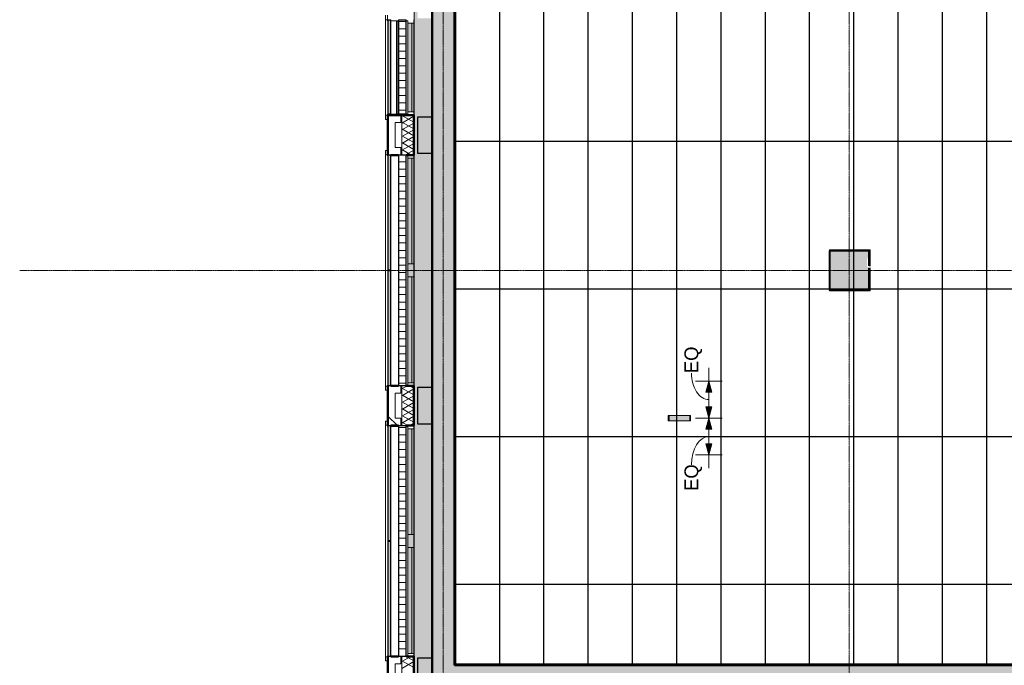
# Model space of a CAD drawing. Header units: millimetres. Extents: x -1224 to 86389, y -20577 to 46356.
# Tile 8 of 46: x -1224 to 12119, y 19478 to 28225. Entities that reach past the tile are written whole.
import ezdxf

# ---------------------------------------------------------------- set-up
doc = ezdxf.new("R2010")
doc.units = ezdxf.units.MM
doc.linetypes.add('stramien', pattern=[22.225, 12.7, -3.175, 3.175, -3.175])
for name, color, linetype, lineweight in [('A-ANNO-DIMS', 1, 'Continuous', 18), ('A-FLOR-OTLN', 6, 'Continuous', 18), ('A-FLOR-PATT', 8, 'Continuous', 18), ('A-GENM', 6, 'Continuous', 18), ('A-GLAZ', 6, 'Continuous', 18), ('A-WALL', 2, 'Continuous', 25), ('A-WALL-PATT', 2, 'Continuous', 50), ('I-WALL', 2, 'Continuous', 25), ('S-COLS', 6, 'Continuous', 18), ('S-GRID', 1, 'Continuous', 18)]:
    doc.layers.add(name, color=color, linetype=linetype, lineweight=lineweight)
doc.layers.add('ATN HWC', color=240, linetype='Continuous')
doc.styles.add('Frutiger', font='txt', dxfattribs={"height": 186.571782})

msp = doc.modelspace()

# ---------------------------------------------------------------- hatches: boundary and pattern name
at = {"layer": 'A-ANNO-DIMS'}
for points in [[(8114.5, 23328.2), (8074.3, 23178.2), (8154.7, 23178.2)], [(8114.5, 22828.2), (8154.7, 22978.2), (8074.3, 22978.2)], [(8114.5, 22828.2), (8154.7, 22978.2), (8074.3, 22978.2)], [(8114.5, 22828.2), (8074.3, 22678.2), (8154.7, 22678.2)], [(8114.5, 22828.2), (8074.3, 22678.2), (8154.7, 22678.2)], [(8114.5, 22328.2), (8154.7, 22478.2), (8074.3, 22478.2)]]:
    msp.add_hatch(color=256, dxfattribs=at).paths.add_polyline_path(points, flags=0)
at = {"layer": 'A-FLOR-PATT'}
for color, points in [(256, [(8037.3, 18928.2), (9916.6, 18928.2), (9916.6, 19178.2), (4370.8, 19178), (4370.8, 19078.2), (4170.8, 19078.2), (4170.8, 19578.2), (4366.6, 19578.2), (4366.6, 22745.2), (4170.8, 22745.2), (4170.8, 23245.2), (4366.6, 23245.2), (4366.6, 26411.2), (4170.8, 26411.2), (4170.8, 26911.2), (4366.6, 26911.2), (4366.6, 28245.2), (4170.8, 28245.2), (4170.8, 28745.2), (4366.6, 28745.2), (4366.6, 31911.2), (4170.8, 31911.2), (4170.8, 32411.2), (4366.6, 32411.2), (4366.6, 35603.2), (4170.8, 35603.2), (4170.8, 36178.2), (4745.8, 36178.2), (4745.8, 35978.2), (7937.8, 35978.2), (7937.8, 36178.2), (8437.8, 36178.2), (8437.8, 35978.2), (11603.8, 35978.2), (11603.8, 36178.2), (12103.8, 36178.2), (12103.8, 35978.2), (15270.8, 35978.2), (15270.8, 36178.2), (15770.8, 36178.2), (15770.8, 35978.2), (17453.8, 35978.2), (17453.8, 36178.2), (19083.6, 36178.2), (19083.6, 36228.2), (4116.6, 36228.2), (4116.6, 18928.2), (5578.7, 18928.2)]), (50, [(4366.6, 18928.2), (6560.8, 18928.2), (6560.8, 19178.2), (4370.8, 19178.2), (4370.8, 19078.2), (4170.8, 19078.2), (4170.8, 19578.2), (4366.6, 19578.2), (4366.6, 22745.2), (4170.8, 22745.2), (4170.8, 23245.2), (4366.6, 23245.2), (4366.6, 26411.2), (4170.8, 26411.2), (4170.8, 26911.2), (4366.6, 26911.2), (4366.6, 28245.2), (4170.8, 28245.2), (4170.8, 28745.2), (4366.6, 28745.2), (4366.6, 31911.2), (4170.8, 31911.2), (4170.8, 32411.2), (4366.6, 32411.2), (4366.6, 35603.2), (4170.8, 35603.2), (4170.8, 36178.2), (4745.8, 36178.2), (4745.8, 35978.2), (7937.8, 35978.2), (7937.8, 36178.2), (8437.8, 36178.2), (8437.8, 35978.2), (11603.8, 35978.2), (11603.8, 36178.2), (12103.8, 36178.2), (12103.8, 35978.2), (15270.8, 35978.2), (15270.8, 36178.2), (15770.8, 36178.2), (15770.8, 35978.2), (17453.8, 35978.2), (17453.8, 36178.2), (19083.6, 36178.2), (19083.6, 36228.2), (4120.8, 36228.2), (4120.8, 18928.2), (4349.4, 18928.2)])]:
    msp.add_hatch(color=color, dxfattribs=at).paths.add_polyline_path(points, flags=0)
h = msp.add_hatch(color=50, dxfattribs=at)
h.paths.add_polyline_path([(52906.9, 2678.2), (53916.6, 2678.2), (53916.6, 2928.2), (54166.6, 2928.2), (54166.6, 2980.2), (52283.6, 2980.2), (52283.6, 2678.2), (52292.3, 2678.2)], flags=0)
h.paths.add_polyline_path([(50449.6, 2678.2), (52083.6, 2678.2), (52083.6, 2980.2), (50449.6, 2980.2), (50449.6, 2871.9)], flags=0)
h.paths.add_polyline_path([(50249.6, 2978.2), (50249.6, 2980.2), (43716.6, 2980.2), (43716.6, 2978.2), (47375, 2978.2)], flags=0)
h.paths.add_polyline_path([(42729.6, 8041.2), (43303.6, 8041.2), (43303.6, 8615.2), (42729.6, 8615.2), (42729.6, 8051.2)], flags=0)
h.paths.add_polyline_path([(48783.6, 8051.2), (48793.6, 8051.2), (48793.6, 8605.2), (48239.6, 8605.2), (48239.6, 8051.2), (48249.6, 8051.2)], flags=0)
h.paths.add_polyline_path([(48759.1, 8061.2), (48249.6, 8061.2), (48249.6, 8595.2), (48783.6, 8595.2), (48783.6, 8061.2), (48763.3, 8061.2)], flags=0)
h.paths.add_polyline_path([(42749.6, 8061.2), (42749.6, 8595.2), (43283.6, 8595.2), (43283.6, 8061.2)], flags=0)
h.paths.add_polyline_path([(43303.6, 13541.2), (43303.6, 14115.2), (42729.6, 14115.2), (42729.6, 13541.2), (43283.6, 13541.2)], flags=0)
h.paths.add_polyline_path([(48783.6, 13551.2), (48793.6, 13551.2), (48793.6, 14105.2), (48239.6, 14105.2), (48239.6, 13551.2), (48249.6, 13551.2)], flags=0)
h.paths.add_polyline_path([(48778.3, 13561.2), (48249.6, 13561.2), (48249.6, 14095.2), (48783.6, 14095.2), (48783.6, 13561.2)], flags=0)
h.paths.add_polyline_path([(43260.8, 13561.2), (42749.6, 13561.2), (42749.6, 14095.2), (43283.6, 14095.2), (43283.6, 13561.2)], flags=0)
h.paths.add_polyline_path([(54136.2, 17385.2), (54166.6, 17385.2), (54166.6, 17395.2), (53816.6, 17395.2), (53816.6, 17385.2)], flags=0)
h.paths.add_polyline_path([(43715.1, 17393.2), (43716.6, 17393.2), (43716.6, 17395.2), (37666.6, 17395.2), (37666.6, 17393.2), (43687.1, 17393.2)], flags=0)
h.paths.add_polyline_path([(53816.6, 17595.2), (54166.6, 17595.2), (54166.6, 17605.2), (53816.6, 17605.2)], flags=0)
h.paths.add_polyline_path([(43116.6, 17705.2), (43116.6, 17715.2), (42916.6, 17715.2), (42916.6, 17705.2), (43072.5, 17705.2)], flags=0)
h.paths.add_polyline_path([(41566.6, 17908.2), (41566.6, 19078.2), (41416.6, 19078.2), (41416.6, 17908.2), (41535.8, 17908.2)], flags=0)
h.paths.add_polyline_path([(48240.6, 19051.2), (48793.6, 19051.2), (48793.6, 19605.2), (48240.6, 19605.2), (48240.6, 19227.9)], flags=0)
h.paths.add_polyline_path([(48763.4, 19061.2), (48249.6, 19061.2), (48249.6, 19595.2), (48783.6, 19595.2), (48783.6, 19061.2)], flags=0)
h.paths.add_polyline_path([(54166.6, 19227.9), (54166.6, 19228.2), (54136.2, 19227.9)], flags=0)
h.paths.add_polyline_path([(31748.7, 19478.2), (31916.6, 19478.2), (31916.6, 19480.2), (18922, 19480.2), (18922, 19490.2), (15782, 19490.2), (15782, 19480.2), (4674.6, 19480.2), (4674.6, 19490.2), (4666.6, 19490.2), (4666.6, 19478.2), (31743.1, 19478.2)], flags=0)
h.paths.add_polyline_path([(41535.8, 19578.2), (41566.6, 19578.2), (41565.5, 20734.4), (41416.6, 20734.4), (41416.6, 19578.2)], flags=0)
h.paths.add_polyline_path([(43564.6, 20951.2), (43564.6, 21061.2), (43563.3, 21061.2), (43563.3, 20951.2)], flags=0)
h.paths.add_polyline_path([(31916.6, 21051.2), (31916.6, 23626.2), (31766.6, 23626.2), (31766.6, 23346.8), (31770.6, 23346.8), (31770.6, 21682.8), (31766.6, 21682.8), (31766.6, 21051.2)], flags=0)
h.paths.add_polyline_path([(31656.6, 21051.2), (31656.6, 23736.2), (31606.6, 23736.2), (31606.6, 21051.2)], flags=0)
h.paths.add_polyline_path([(53521.6, 21051.2), (54166.6, 21051.2), (54166.6, 21061.2), (53816.6, 21061.2), (53816.6, 21051.9), (52292.3, 21051.2)], flags=0)
h.paths.add_polyline_path([(35990.6, 21053.2), (35990.6, 21061.2), (32116.6, 21061.2), (32116.6, 21053.2), (35082, 21053.2)], flags=0)
h.paths.add_polyline_path([(36090.6, 21053.2), (36416.6, 21053.2), (36416.6, 21061.2), (36090.6, 21061.2)], flags=0)
h.paths.add_polyline_path([(46784.3, 21061.9), (46784.3, 21062.9), (46774.3, 21061.9)], flags=0)
h.paths.add_polyline_path([(54136.2, 21261.2), (54166.6, 21261.2), (54166.6, 21271.2), (53816.6, 21271.2), (53816.6, 21261.2)], flags=0)
h.paths.add_polyline_path([(54166.6, 22894.9), (54166.6, 22895.2), (54136.2, 22894.9)], flags=0)
h.paths.add_polyline_path([(31916.6, 23736.2), (31916.6, 23968.4), (31906.6, 23968.4), (31906.6, 23736.2), (31911.6, 23736.2)], flags=0)
h.paths.add_polyline_path([(32116.6, 23781.2), (32121.6, 23781.2), (32121.6, 23791.2), (32126.6, 23791.2), (32126.6, 24551.2), (32121.6, 24551.2), (32121.6, 24561.2), (32116.6, 24561.2), (32116.6, 23789.7)], flags=0)
h.paths.add_polyline_path([(48239.6, 24541.2), (48803.6, 24541.2), (48803.6, 24717.9), (48793.6, 24717.9), (48793.6, 24551.2), (48239.6, 24551.2), (48239.6, 24717.9), (48229.6, 24717.9), (48229.6, 24541.2)], flags=0)
h.paths.add_polyline_path([(32288.6, 24551.2), (32293.6, 24551.2), (32293.6, 25105.2), (32123.6, 25105.2), (32123.6, 26910.2), (32091.6, 26910.2), (32091.6, 25105.2), (31739.6, 25105.2), (31739.6, 25095.2), (32283.6, 25095.2), (32283.6, 24561.2), (32288.6, 24561.2)], flags=0)
h.paths.add_polyline_path([(31916.6, 24551.2), (31916.6, 24561.2), (31911.6, 24561.2), (31911.6, 24551.2)], flags=0)
h.paths.add_polyline_path([(31739.6, 24551.2), (31749.6, 24551.2), (31749.6, 24556.2), (31739.6, 24556.2)], flags=0)
h.paths.add_polyline_path([(26792.7, 24561.2), (26791.6, 24863), (26786.8, 24864.5), (26783.6, 24865.2), (26784.2, 24561.2)], flags=0)
h.paths.add_polyline_path([(21289.8, 24862.8), (21289.8, 24863.9), (21287.7, 24863.2)], flags=0)
h.paths.add_polyline_path([(21283.6, 24561.2), (21292.7, 24561.2), (21292.7, 24861.8), (21289.8, 24862.8), (21283.6, 24862.4), (21283.6, 24584.6)], flags=0)
h.paths.add_polyline_path([(15783.6, 24561.2), (15792.7, 24561.2), (15791.6, 24863), (15788, 24864.2), (15783.6, 24865.2), (15783.6, 24584.6)], flags=0)
h.paths.add_polyline_path([(10289.8, 24862.8), (10289.8, 24863.9), (10287.7, 24863.2)], flags=0)
h.paths.add_polyline_path([(10292.7, 24561.2), (10292.7, 24861.8), (10289.8, 24862.8), (10283.6, 24862.4), (10283.6, 24561.2)], flags=0)
h.paths.add_polyline_path([(54136.2, 24717.9), (54166.6, 24717.9), (54166.6, 24728.2), (53844.6, 24727.9), (53844.6, 24717.9)], flags=0)
h.paths.add_polyline_path([(21288.7, 24885.4), (21292.7, 24885.7), (21292.7, 25095.2), (21283.6, 25095.2), (21284.3, 24887.2), (21288.5, 24885.5)], flags=0)
h.paths.add_polyline_path([(10288.7, 24885.4), (10292.7, 24885.7), (10292.7, 25095.2), (10283.6, 25095.2), (10284.3, 24887.2), (10288.5, 24885.5)], flags=0)
h.paths.add_polyline_path([(26786.8, 24892.5), (26786, 24891.6), (26786.4, 24891.5)], flags=0)
h.paths.add_polyline_path([(26792.7, 24885.8), (26792.7, 25095.2), (26783.6, 25095.2), (26784.2, 24989), (26786.4, 24987.5), (26786.8, 24986.5), (26787.6, 24890.8), (26789.3, 24887.2), (26791.6, 24886.3)], flags=0)
h.paths.add_polyline_path([(15786.8, 24892.5), (15786, 24891.6), (15786.4, 24891.5)], flags=0)
h.paths.add_polyline_path([(15792.7, 24885.8), (15792.7, 25095.2), (15783.6, 25095.2), (15783.6, 24989.3), (15786.4, 24987.5), (15786.8, 24986.5), (15787.6, 24890.8), (15789.3, 24887.2)], flags=0)
h.paths.add_polyline_path([(53844.6, 24928.2), (54166.6, 24928.2), (54166.6, 24937.9), (53844.6, 24937.9)], flags=0)
h.paths.add_polyline_path([(48803.6, 24937.9), (48803.6, 25115.2), (48409.6, 25115.2), (48409.6, 25105.2), (48793.6, 25105.2), (48793.6, 24937.9)], flags=0)
h.paths.add_polyline_path([(48229.6, 24937.9), (48239.6, 24937.9), (48239.6, 25105.2), (48399.6, 25105.2), (48399.6, 25115.2), (48229.6, 25115.2), (48229.6, 25095.2)], flags=0)
h.paths.add_polyline_path([(54166.6, 26560.9), (54166.6, 26561.2), (54136.2, 26560.9)], flags=0)
h.paths.add_polyline_path([(32091.6, 27020.2), (34442.6, 27020.2), (34442.6, 27266.6), (34438.6, 27266.6), (34438.6, 28675.2), (34436.6, 28675.2), (34436.6, 27255.2), (34440.6, 27255.2), (34440.6, 27145.2), (34413.6, 27145.2), (34413.6, 27045.2), (32183.6, 27045.2), (32183.6, 30061.2), (31749.6, 30061.2), (31749.6, 30055.2), (31941.6, 30055.2), (31941.6, 30060.2), (32091.6, 30060.2), (32091.6, 27174.2)], flags=0)
h.paths.add_polyline_path([(36553.6, 27020.2), (38824.6, 27020.2), (38824.6, 35678.2), (37616.6, 35678.2), (37616.6, 35641.2), (38766.6, 35641.2), (38766.6, 35541.2), (38801.6, 35540.6), (38801.6, 27045.2), (36553.6, 27045.2), (36553.6, 27145.2), (36529.6, 27145.2), (36530.6, 27020.2)], flags=0)
h.paths.add_polyline_path([(44301.8, 27070.2), (44601.6, 27070.4), (44601.3, 27259.7), (43061.6, 27259.7), (43061.6, 27070.2), (43994.5, 27070.2)], flags=0)
h.paths.add_polyline_path([(42951.6, 27070.2), (42951.6, 27359.7), (42945.6, 27359.7), (42945.6, 27111.2), (38934.6, 27111.2), (38934.6, 27070.2), (42945.6, 27070.2)], flags=0)
h.paths.add_polyline_path([(34555.6, 28329.7), (34555.6, 28339.7), (34548.6, 28339.7), (34548.6, 28334.7), (34552.6, 28334.7), (34552.6, 28329.7)], flags=0)
h.paths.add_polyline_path([(36419.6, 28329.7), (36419.6, 28334.7), (36423.6, 28334.7), (36423.6, 28339.7), (36411.6, 28339.7), (36411.6, 28329.7)], flags=0)
h.paths.add_polyline_path([(54166.6, 28394.9), (54166.6, 28395.2), (54136.2, 28394.9)], flags=0)
h.paths.add_polyline_path([(36423.6, 28439.7), (36423.6, 28565.2), (36420.6, 28565.2), (36420.6, 28465.2), (34548.6, 28465.2), (34549.5, 28439.7), (36420.6, 28439.7)], flags=0)
h.paths.add_polyline_path([(22889.6, 29514.2), (22949.6, 29514.2), (22949.6, 30061.2), (22814.6, 30061.2), (22814.6, 30041.2), (22889.6, 30041.2), (22889.6, 29846)], flags=0)
h.paths.add_polyline_path([(48446.6, 30041.2), (48803.6, 30041.2), (48803.6, 30615.2), (48229.6, 30615.2), (48229.6, 30041.2), (48436.6, 30041.2)], flags=0)
h.paths.add_polyline_path([(37249.6, 30041.2), (37808.3, 30041.2), (37808.3, 30615.2), (37234.3, 30615.2), (37234.3, 30041.2)], flags=0)
h.paths.add_polyline_path([(19134.8, 30041.2), (19278.6, 30041.2), (19278.6, 30061.2), (19083.6, 30061.2), (19083.6, 30051.2), (19073.6, 30051.2), (19073.6, 30041.2), (19101, 30041.2)], flags=0)
h.paths.add_polyline_path([(21074.5, 30041.2), (21283.6, 30041.2), (21283.6, 30051.2), (20749.6, 30051.2), (20749.6, 30041.2), (20945, 30041.2)], flags=0)
h.paths.add_polyline_path([(48446.6, 30051.2), (48239.6, 30051.2), (48239.6, 30605.2), (48793.6, 30605.2), (48793.6, 30051.2), (48586.6, 30051.2)], flags=0)
h.paths.add_polyline_path([(37569.2, 30061.2), (37249.6, 30061.2), (37249.6, 30595.2), (37783.6, 30595.2), (37783.6, 30061.2), (37621.3, 30061.2)], flags=0)
h.paths.add_polyline_path([(26244.6, 30061.2), (26249.6, 30061.8), (26249.6, 30595.2), (26244.6, 30595.2), (26244.6, 30061.9)], flags=0)
h.paths.add_polyline_path([(15783.6, 30061.2), (15792.7, 30061.2), (15792.7, 30595.2), (15783.6, 30595.2), (15783.6, 30162.2)], flags=0)
h.paths.add_polyline_path([(10292.7, 30061.2), (10292.7, 30595.2), (10283.6, 30595.2), (10283.6, 30061.2)], flags=0)
h.paths.add_polyline_path([(22746.6, 30186.2), (22749.6, 30186.2), (22749.6, 30328.2), (22746.6, 30327.7)], flags=0)
h.paths.add_polyline_path([(19283.6, 30186.2), (19286.6, 30186.2), (19286.6, 30328.2), (19283.6, 30328.2), (19283.6, 30221.2)], flags=0)
h.paths.add_polyline_path([(32183.6, 30595.2), (32183.6, 35641.2), (37416.6, 35641.2), (37416.6, 35678.2), (32116.6, 35678.2), (32116.6, 30595.2)], flags=0)
h.paths.add_polyline_path([(31445.8, 31495.2), (31916.6, 31495.2), (31916.6, 31508.2), (26244.6, 31508.2), (26244.6, 31495.2), (31401.6, 31495.2)], flags=0)
h.paths.add_polyline_path([(24787.8, 31508.2), (24787.8, 31508.7), (24783.6, 31508.2)], flags=0)
h.paths.add_polyline_path([(54166.6, 33894.9), (54166.6, 33895.2), (54136.2, 33894.9)], flags=0)
h.paths.add_polyline_path([(38155.3, 35306.2), (38591.6, 35306.2), (38591.6, 35431.2), (37646.6, 35431.2), (37646.8, 35306.2)], flags=0)
h.paths.add_polyline_path([(35082, 35306.2), (35438.6, 35306.2), (35438.6, 35431.2), (34478.6, 35431.2), (34478.8, 35306.2)], flags=0)
h.paths.add_polyline_path([(17449.6, 35628.2), (17449.6, 35978.2), (17249.6, 35978.2), (17249.6, 35628.2), (17257.1, 35628.2)], flags=0)
h.paths.add_polyline_path([(42457.8, 35668.2), (48436.6, 35668.2), (48436.6, 35678.2), (41376.6, 35678.2), (41376.6, 35668.2), (41843.2, 35668.2)], flags=0)
h.paths.add_polyline_path([(4671.6, 35673.2), (4676.6, 35673.2), (4676.6, 35678.2), (4666.6, 35677.2), (4666.6, 35673.2), (4671, 35673.2)], flags=0)
h.paths.add_polyline_path([(53916.3, 35728.2), (53916.6, 35728.2), (53916.3, 35938.9)], flags=0)
h.paths.add_polyline_path([(38924.6, 35828.2), (39249.6, 35828.2), (39249.6, 35978.2), (37616.6, 35978.2), (37616.6, 35828.2), (38824.6, 35828.2)], flags=0)
h.paths.add_polyline_path([(36311.3, 35828.2), (37416.6, 35828.2), (37416.6, 35978.2), (35783.6, 35978.2), (35783.6, 35828.2)], flags=0)
h.paths.add_polyline_path([(18793.7, 35968.2), (19083.6, 35968.2), (19083.6, 35978.2), (17459.6, 35978.2), (17459.6, 35968.2), (18486.4, 35968.2)], flags=0)
at = {"layer": 'A-GENM'}
h = msp.add_hatch(dxfattribs=at)
h.set_pattern_fill('FP_116', color=256, style=0, pattern_type=2)
h.set_pattern_definition([(0, (0.0004, -0.0001), (406.4, 101.6), [33.528, -271.272, 33.528, -271.272, -1625.6]), (0, (0.0004, -0.0001), (406.4, 101.6), [-609.6, 33.528, -576.072, 33.528, -271.272, -711.2]), (0, (0.0004, -0.0001), (406.4, 101.6), [-1524, 33.528, -169.672, 33.528, -474.472]), (120, (152.4, 50.8), (-291.1882, 301.15272), [33.528, -271.272, 33.528, -1896.872]), (120, (152.4, 50.8), (-291.1882, 301.15272), [-338.328, -271.272, 33.528, -576.072, -1016]), (120, (152.4, 50.8), (-291.1882, 301.15272), [-1219.2, 33.528, -271.272, 33.528, -677.672]), (120, (152.4, 50.8), (-291.1882, 301.15272), [-1557.528, -169.672, 33.528, -474.472]), (240, (203.2, 254), (-115.2118, -402.75272), [33.528, -271.272, 33.528, -1896.872]), (240, (203.2, 254), (-115.2118, -402.75272), [-338.328, -271.272, 33.528, -576.072, -1016]), (240, (203.2, 254), (-115.2118, -402.75272), [-1219.2, 33.528, -271.272, 33.528, -677.672]), (240, (203.2, 254), (-115.2118, -402.75272), [-1557.528, -169.672, 33.528, -474.472])])
h.paths.add_polyline_path([(10188.6, 24551.2), (10302.7, 24551.2), (10302.7, 24861.8), (10292.7, 24861.8), (10292.7, 24561.2), (9758.7, 24561.2), (9758.7, 25095.2), (10292.7, 25095.2), (10292.7, 24885.7), (10302.7, 24885.7), (10302.7, 25105.2), (9748.7, 25105.2), (9748.7, 24551.2), (9881.2, 24551.2)], flags=0)
msp.add_hatch(color=256, dxfattribs=at).paths.add_polyline_path([(7856.6, 22828.2), (7856.6, 22864.7), (7576.6, 22864.7), (7576.6, 22791.7), (7856.6, 22791.7), (7856.6, 22818.8)], flags=0)
at = {"layer": 'A-GLAZ', "lineweight": 25}
for points in [[(3766.6, 26946.9), (3806.6, 26946.9), (3806.6, 28225.2), (3766.6, 28225.2), (3766.6, 26975)], [(4091.7, 26978.9), (4091.7, 28178.2), (4036.6, 28178.2), (4036.6, 26978.9), (4042, 26978.9)], [(4116.6, 26978.9), (4116.6, 28178.2), (4091.7, 28178.2), (4091.7, 26978.9)], [(4042, 24915.5), (4091.7, 24915.5), (4091.7, 26349.5), (4036.6, 26349.5), (4036.6, 24915.5)], [(4116.6, 24915.5), (4116.6, 26349.5), (4091.7, 26349.5), (4091.7, 24915.5)], [(4036.6, 24740.9), (4116.6, 24740.9), (4116.6, 24915.3), (4036.6, 24915.3), (4036.6, 24783.8)], [(4042, 23306.9), (4091.7, 23306.9), (4091.7, 24740.9), (4036.6, 24740.9), (4036.6, 23306.9)], [(4116.6, 23306.9), (4116.6, 24740.9), (4091.7, 24740.9), (4091.7, 23306.9)], [(4042, 21248.9), (4091.7, 21248.9), (4091.7, 22682.9), (4036.6, 22682.9), (4036.6, 21248.9)], [(4116.6, 21248.9), (4116.6, 22682.9), (4091.7, 22682.9), (4091.7, 21248.9)], [(4036.6, 21074.2), (4116.6, 21074.2), (4116.6, 21248.6), (4036.6, 21248.6), (4036.6, 21198.2)], [(4091.7, 19640.2), (4091.7, 21074.2), (4036.6, 21074.2), (4036.6, 19640.2), (4042, 19640.2)], [(4116.6, 19640.2), (4116.6, 21074.2), (4091.7, 21074.2), (4091.7, 19640.2)]]:
    msp.add_hatch(color=256, dxfattribs=at).paths.add_polyline_path(points, flags=0)
at = {"layer": 'A-GLAZ'}
h = msp.add_hatch(dxfattribs=at)
h.set_pattern_fill('FP_193', color=256, angle=90, style=0, pattern_type=2)
h.set_pattern_definition([(360, (0.0004, -0.0001), (2e-13, 100), [])])
h.paths.add_polyline_path([(3911.6, 26946.9), (4011.6, 26946.9), (4011.6, 28225.2), (3911.6, 28225.2), (3911.6, 26975)], flags=0)
at = {"layer": 'A-GLAZ', "lineweight": 25}
h = msp.add_hatch(color=256, dxfattribs=at)
h.paths.add_polyline_path([(3806.6, 23264.2), (3806.6, 24826.7), (3766.6, 24826.7), (3766.6, 23264.2)], flags=0)
h.paths.add_polyline_path([(3806.6, 24829.7), (3806.6, 26392.2), (3766.6, 26392.2), (3766.6, 24829.7)], flags=0)
at = {"layer": 'A-GLAZ'}
h = msp.add_hatch(dxfattribs=at)
h.set_pattern_fill('FP_172', color=256, angle=90, style=0, pattern_type=2)
h.set_pattern_definition([(360, (0.0004, -0.0001), (2e-13, 100), [])])
h.paths.add_polyline_path([(3911.6, 23264.2), (4011.6, 23264.2), (4011.6, 26392.2), (3911.6, 26392.2), (3911.6, 23389.4)], flags=0)
at = {"layer": 'A-GLAZ', "lineweight": 25}
h = msp.add_hatch(color=256, dxfattribs=at)
h.paths.add_polyline_path([(3806.6, 19597.5), (3806.6, 21160), (3766.6, 21160), (3766.6, 19597.5)], flags=0)
h.paths.add_polyline_path([(3806.6, 21163), (3806.6, 22725.5), (3766.6, 22725.5), (3766.6, 21163)], flags=0)
at = {"layer": 'A-GLAZ'}
h = msp.add_hatch(dxfattribs=at)
h.set_pattern_fill('FP_173', color=256, angle=90, style=0, pattern_type=2)
h.set_pattern_definition([(360, (0.0004, -0.0001), (2e-13, 100), [])])
h.paths.add_polyline_path([(3911.6, 19597.5), (4011.6, 19597.5), (4011.6, 22725.5), (3911.6, 22725.5), (3911.6, 19604.6)], flags=0)
at = {"layer": 'A-WALL-PATT', "lineweight": 25}
h = msp.add_hatch(color=7, dxfattribs=at)
h.paths.add_polyline_path([(4645.9, 34862.8), (4645.9, 34863.9), (4643.8, 34863.2)], flags=0)
h.paths.add_polyline_path([(4637.9, 34892.5), (4637, 34891.6), (4637.5, 34891.5)], flags=0)
h.paths.add_polyline_path([(4666.6, 19478.2), (4666.6, 34861.8), (4645.9, 34862.8), (4639, 34864.2), (4628.5, 34867.8), (4618.1, 34877.8), (4614.8, 34889.5), (4614.3, 34893.6), (4613.9, 34895.4), (4614.3, 34987.5), (4617.4, 34989.4), (4625.9, 34990.6), (4634.4, 34989.4), (4637.5, 34987.5), (4637.9, 34986.5), (4638.6, 34890.8), (4640.3, 34887.2), (4645.9, 34885.7), (4666.6, 34885.7), (4666.6, 35978.2), (4366.6, 35978.2), (4366.6, 19478.2)], flags=0)
for points in [[(4170.8, 26411.2), (4370.8, 26411.2), (4370.8, 26911.2), (4170.8, 26911.2), (4170.8, 26775.8)], [(4170.8, 22745.2), (4370.8, 22745.2), (4370.8, 23245.2), (4170.8, 23245.2), (4170.8, 22791.8)], [(4170.8, 19078.2), (4370.8, 19078.2), (4370.8, 19578.2), (4170.8, 19578.2), (4170.8, 19206.2)]]:
    msp.add_hatch(color=9, dxfattribs=at).paths.add_polyline_path(points, flags=0)
h = msp.add_hatch(color=7, dxfattribs=at)
h.paths.add_polyline_path([(32216.6, 19178.2), (32216.6, 19478.2), (18933.6, 19478.2), (18933.6, 19178.2), (32008.7, 19178.2)], flags=0)
h.paths.add_polyline_path([(15766.6, 19178.2), (15766.6, 19478.2), (4366.6, 19478.2), (4366.6, 19178.2), (12954.5, 19178.2)], flags=0)
at = {"layer": 'S-COLS', "lineweight": 5}
h = msp.add_hatch(color=256, dxfattribs=at)
h.paths.add_polyline_path([(10281.8, 24892.5), (10281, 24891.6), (10281.4, 24891.5)], flags=0)
h.paths.add_polyline_path([(10188.6, 24561.2), (10283.6, 24561.2), (10283, 24864.2), (10272.4, 24867.8), (10262, 24877.8), (10258.7, 24889.5), (10258.2, 24893.6), (10257.8, 24895.4), (10258.2, 24987.5), (10261.3, 24989.4), (10269.8, 24990.6), (10278.3, 24989.4), (10281.4, 24987.5), (10281.8, 24986.5), (10282.6, 24890.8), (10283.6, 24888.5), (10283.6, 25095.2), (9749.6, 25095.2), (9749.6, 24561.2), (9881.2, 24561.2)], flags=0)
h.paths.add_polyline_path([(10283.6, 24887.5), (10282.8, 24888.8), (10283.5, 24887.5)], flags=0)

# ---------------------------------------------------------------- linework, layer by layer
at = {"layer": 'A-ANNO-DIMS'}
for p, q in [((8114.5, 23508.2), (8114.5, 22828.2)), ((8294.5, 23328.2), (7934.5, 23328.2)), ((8114.5, 23328.2), (8074.3, 23178.2)), ((8154.7, 23178.2), (8114.5, 23328.2)), ((8114.5, 23328.2), (8294.5, 23328.2)), ((8074.3, 23178.2), (8154.7, 23178.2)), ((8154.7, 22978.2), (8074.3, 22978.2)), ((8074.3, 22978.2), (8114.5, 22828.2)), ((8154.7, 22978.2), (8074.3, 22978.2)), ((8074.3, 22978.2), (8114.5, 22828.2)), ((8114.5, 22828.2), (8154.7, 22978.2)), ((8114.5, 22828.2), (8154.7, 22978.2)), ((7934.5, 22828.2), (8294.5, 22828.2)), ((8114.5, 22828.2), (7934.5, 22828.2)), ((7934.5, 22828.2), (8294.5, 22828.2)), ((8114.5, 22828.2), (7934.5, 22828.2)), ((8114.5, 22828.2), (8074.3, 22678.2)), ((8114.5, 22828.2), (8074.3, 22678.2)), ((8114.5, 22828.2), (8114.5, 22148.2)), ((8154.7, 22678.2), (8114.5, 22828.2)), ((8154.7, 22678.2), (8114.5, 22828.2)), ((8074.3, 22678.2), (8154.7, 22678.2)), ((8074.3, 22678.2), (8154.7, 22678.2)), ((8154.7, 22478.2), (8074.3, 22478.2)), ((8074.3, 22478.2), (8114.5, 22328.2)), ((8114.5, 22328.2), (8154.7, 22478.2)), ((8294.5, 22328.2), (7934.5, 22328.2)), ((8114.5, 22328.2), (8294.5, 22328.2))]:
    msp.add_line(p, q, dxfattribs=at)
for centre, major_axis, ratio, start_param, end_param in [((8114.5, 23436.5), (0, 358.3), 0.6552722, 1.5707963, 3.1415927), ((8114.5, 22195.5), (0, 382.7), 0.6134969, 0, 1.5707963)]:
    msp.add_ellipse(centre, major_axis=major_axis, ratio=ratio, start_param=start_param, end_param=end_param, dxfattribs=at)
at = {"layer": 'A-FLOR-OTLN', "color": 210, "lineweight": 5}
msp.add_line((4120.8, 18928.2), (4120.8, 36228.2), dxfattribs=at)
at = {"layer": 'A-FLOR-OTLN'}
for p, q in [((4116.6, 26931.9), (4116.6, 28225.2)), ((4116.6, 23264.5), (4116.6, 26392)), ((4116.6, 19597.8), (4116.6, 22725.3))]:
    msp.add_line(p, q, dxfattribs=at)
at = {"layer": 'A-GENM'}
for p, q in [((9748.7, 25105.2), (10302.7, 25105.2)), ((9748.7, 24551.2), (9748.7, 25105.2)), ((10292.7, 25095.2), (9758.7, 25095.2)), ((9758.7, 25095.2), (9758.7, 24561.2)), ((10292.7, 24885.5), (10292.7, 25095.2)), ((10302.7, 25105.2), (10302.7, 24885.5)), ((10292.7, 24561.2), (10292.7, 24861.8)), ((10302.7, 24861.8), (10302.7, 24551.2)), ((9758.7, 24561.2), (10292.7, 24561.2)), ((10302.7, 24551.2), (9748.7, 24551.2)), ((7576.6, 22864.7), (7564.6, 22864.7)), ((7564.6, 22864.7), (7564.6, 22791.7)), ((7576.6, 22791.7), (7576.6, 22864.7)), ((7856.6, 22864.7), (7576.6, 22864.7)), ((7576.6, 22864.7), (7576.6, 22791.7)), ((7868.6, 22864.7), (7856.6, 22864.7)), ((7856.6, 22864.7), (7856.6, 22791.7)), ((7856.6, 22791.7), (7856.6, 22864.7)), ((7868.6, 22791.7), (7868.6, 22864.7)), ((7564.6, 22791.7), (7576.6, 22791.7)), ((7576.6, 22791.7), (7856.6, 22791.7)), ((7856.6, 22791.7), (7868.6, 22791.7))]:
    msp.add_line(p, q, dxfattribs=at)
at = {"layer": 'A-GLAZ'}
for p, q in [((3731.5, 26871.7), (3731.5, 28284.7)), ((3761.6, 28225.2), (3731.6, 28225.2)), ((3731.6, 28225.2), (3731.6, 26931.9)), ((3761.5, 28284.7), (3761.5, 28225.2)), ((3761.6, 28225.2), (3761.6, 28210.2)), ((3761.6, 28210.2), (3766.6, 28210.2)), ((3806.6, 28210.2), (3881.6, 28210.2)), ((4011.6, 28210.2), (4036.6, 28210.2)), ((4036.6, 28210.2), (4036.6, 26946.9)), ((4036.6, 28178.2), (4091.7, 28178.2)), ((4036.7, 28178.2), (4036.7, 28210.2)), ((4091.7, 28178.2), (4091.7, 26978.9)), ((4091.7, 28178.2), (4116.6, 28178.2)), ((4091.7, 26978.9), (4091.7, 28178.2)), ((4036.6, 26978.9), (4091.7, 26978.9)), ((4036.7, 26946.9), (4036.7, 26978.9)), ((4091.7, 26978.9), (4116.6, 26978.9)), ((3731.5, 26871.7), (3761.5, 26871.7)), ((3731.6, 26931.9), (3761.6, 26931.9)), ((3761.5, 26931.9), (3761.5, 26871.7)), ((3766.6, 26889.7), (3761.5, 26889.7)), ((3761.5, 26871.7), (3761.5, 26871.7)), ((3766.6, 26946.9), (3761.6, 26946.9)), ((3761.6, 26946.9), (3761.6, 26931.9)), ((3881.6, 26946.9), (3806.6, 26946.9)), ((4036.6, 26946.9), (4011.6, 26946.9)), ((3761.5, 26451.4), (3731.5, 26451.4)), ((3731.5, 25038.4), (3731.5, 26451.4)), ((3761.5, 26451.4), (3761.5, 26451.4)), ((3761.5, 26451.4), (3761.5, 26396.5)), ((3761.5, 26433.4), (3766.6, 26433.4)), ((3761.6, 26396.5), (3731.6, 26396.5)), ((3731.6, 26396.5), (3731.6, 23259.9)), ((3761.6, 26396.5), (3761.6, 26381.5)), ((3761.6, 26381.5), (3766.6, 26381.5)), ((3806.6, 26381.5), (3911.6, 26381.5)), ((4011.6, 26381.5), (4036.6, 26381.5)), ((4036.6, 26381.5), (4036.6, 23274.9)), ((4036.6, 26349.5), (4091.7, 26349.5)), ((4036.7, 26349.5), (4036.7, 26381.5)), ((4091.7, 26349.5), (4091.7, 24915.5)), ((4091.7, 26349.5), (4116.6, 26349.5)), ((4091.7, 24915.5), (4091.7, 26349.5)), ((3766.6, 24826.7), (3766.6, 24829.7)), ((4036.6, 24915.5), (4091.7, 24915.5)), ((4036.6, 24915.3), (4116.6, 24915.3)), ((4091.7, 24915.5), (4116.6, 24915.5)), ((4116.6, 24740.9), (4036.6, 24740.9)), ((4091.7, 24740.9), (4036.6, 24740.9)), ((4116.6, 24740.9), (4091.7, 24740.9)), ((4091.7, 24740.9), (4091.7, 23306.9)), ((4091.7, 23306.9), (4091.7, 24740.9)), ((3731.5, 23205), (3731.5, 24618)), ((3731.6, 23259.9), (3761.6, 23259.9)), ((3761.5, 23259.9), (3761.5, 23205)), ((3766.6, 23223), (3761.5, 23223)), ((3766.6, 23274.9), (3761.6, 23274.9)), ((3761.6, 23274.9), (3761.6, 23259.9)), ((3911.6, 23274.9), (3806.6, 23274.9)), ((4036.6, 23274.9), (4011.6, 23274.9)), ((4091.7, 23306.9), (4036.6, 23306.9)), ((4036.7, 23274.9), (4036.7, 23306.9)), ((4116.6, 23306.9), (4091.7, 23306.9)), ((3731.5, 23205), (3761.5, 23205)), ((3761.5, 23205), (3761.5, 23205)), ((3761.5, 22784.7), (3731.5, 22784.7)), ((3731.5, 21371.7), (3731.5, 22784.7)), ((3761.6, 22729.9), (3731.6, 22729.9)), ((3731.6, 22729.9), (3731.6, 19593.2)), ((3761.5, 22784.7), (3761.5, 22784.7)), ((3761.5, 22784.7), (3761.5, 22729.9)), ((3761.5, 22766.7), (3766.6, 22766.7)), ((3761.6, 22729.9), (3761.6, 22714.8)), ((3761.6, 22714.8), (3766.6, 22714.8)), ((3806.6, 22714.8), (3911.6, 22714.8)), ((4011.6, 22714.8), (4036.6, 22714.8)), ((4036.6, 22714.8), (4036.6, 19608.2)), ((4036.7, 22682.9), (4036.7, 22714.8)), ((4036.6, 22682.9), (4091.7, 22682.9)), ((4091.7, 22682.9), (4091.7, 21248.9)), ((4091.7, 22682.9), (4116.6, 22682.9)), ((4091.7, 21248.9), (4091.7, 22682.9)), ((4036.6, 21248.9), (4091.7, 21248.9)), ((4036.6, 21248.6), (4116.6, 21248.6)), ((4091.7, 21248.9), (4116.6, 21248.9)), ((3766.6, 21160), (3766.6, 21163)), ((3731.5, 19538.4), (3731.5, 20951.4)), ((4116.6, 21074.2), (4036.6, 21074.2)), ((4091.7, 21074.2), (4036.6, 21074.2)), ((4116.6, 21074.2), (4091.7, 21074.2)), ((4091.7, 21074.2), (4091.7, 19640.2)), ((4091.7, 19640.2), (4091.7, 21074.2)), ((4091.7, 19640.2), (4036.6, 19640.2)), ((4036.7, 19608.2), (4036.7, 19640.2)), ((4116.6, 19640.2), (4091.7, 19640.2)), ((3731.5, 19538.4), (3761.5, 19538.4)), ((3731.6, 19593.2), (3761.6, 19593.2)), ((3761.5, 19593.2), (3761.5, 19538.4)), ((3766.6, 19556.4), (3761.5, 19556.4)), ((3761.5, 19538.4), (3761.5, 19538.4)), ((3766.6, 19608.2), (3761.6, 19608.2)), ((3761.6, 19608.2), (3761.6, 19593.2)), ((3911.6, 19608.2), (3806.6, 19608.2)), ((4036.6, 19608.2), (4011.6, 19608.2))]:
    msp.add_line(p, q, dxfattribs=at)
at = {"layer": 'A-GLAZ', "lineweight": 25}
for p, q in [((3766.6, 28225.2), (3766.6, 26946.9)), ((3766.6, 28225.2), (3806.6, 28225.2)), ((3806.6, 26946.9), (3806.6, 28225.2)), ((3881.6, 28210.2), (3881.6, 26946.9)), ((3881.6, 28210.2), (3911.6, 28210.2)), ((3911.6, 28225.2), (3911.6, 26946.9)), ((3911.6, 28225.2), (4011.6, 28225.2)), ((3911.6, 26946.9), (3911.6, 28210.2)), ((4011.6, 26946.9), (4011.6, 28225.2)), ((3806.6, 26946.9), (3766.6, 26946.9)), ((3911.6, 26946.9), (3881.6, 26946.9)), ((4011.6, 26946.9), (3911.6, 26946.9)), ((3766.6, 26392.2), (3766.6, 24829.7)), ((3766.6, 26392.2), (3806.6, 26392.2)), ((3806.6, 24829.7), (3806.6, 26392.2)), ((3911.6, 26392.2), (3911.6, 23264.2)), ((3911.6, 26392.2), (4011.6, 26392.2)), ((4011.6, 23264.2), (4011.6, 26392.2)), ((3806.6, 24829.7), (3766.6, 24829.7)), ((3766.6, 24826.7), (3766.6, 23264.2)), ((3766.6, 24826.7), (3806.6, 24826.7)), ((3806.6, 23264.2), (3806.6, 24826.7)), ((3806.6, 23264.2), (3766.6, 23264.2)), ((4011.6, 23264.2), (3911.6, 23264.2)), ((3766.6, 22725.5), (3766.6, 21163)), ((3766.6, 22725.5), (3806.6, 22725.5)), ((3806.6, 21163), (3806.6, 22725.5)), ((3911.6, 22725.5), (3911.6, 19597.5)), ((3911.6, 22725.5), (4011.6, 22725.5)), ((4011.6, 19597.5), (4011.6, 22725.5)), ((3806.6, 21163), (3766.6, 21163)), ((3766.6, 21160), (3766.6, 19597.5)), ((3766.6, 21160), (3806.6, 21160)), ((3806.6, 19597.5), (3806.6, 21160)), ((3806.6, 19597.5), (3766.6, 19597.5)), ((4011.6, 19597.5), (3911.6, 19597.5))]:
    msp.add_line(p, q, dxfattribs=at)
at = {"layer": 'A-WALL', "color": 90, "lineweight": 50}
for p, q in [((4366.6, 19478.2), (4366.6, 35978.2)), ((4666.6, 34861.8), (4666.6, 19478.2)), ((4366.6, 19178.2), (4366.6, 19478.2)), ((4666.6, 19478.2), (15766.6, 19478.2))]:
    msp.add_line(p, q, dxfattribs=at)
at = {"layer": 'A-WALL'}
msp.add_line((3766.6, 26946.9), (3766.6, 26931.9), dxfattribs=at)
at = {"layer": 'A-WALL', "lineweight": 50}
for p, q in [((3766.6, 26392.2), (3766.6, 26931.9)), ((3766.6, 26931.9), (4116.6, 26931.9)), ((4116.6, 26931.9), (4116.6, 26392)), ((3911.6, 26392), (3806.6, 26392)), ((4116.6, 26392), (4011.6, 26392)), ((3766.6, 22725.5), (3766.6, 23264.2)), ((3806.6, 23264.5), (3911.6, 23264.5)), ((4011.6, 23264.5), (4116.6, 23264.5)), ((4116.6, 23264.5), (4116.6, 22725.3)), ((3911.6, 22725.3), (3806.6, 22725.3)), ((4116.6, 22725.3), (4011.6, 22725.3)), ((3766.6, 18388.2), (3766.6, 19597.5)), ((3806.6, 19597.8), (3911.6, 19597.8)), ((4011.6, 19597.8), (4116.6, 19597.8)), ((4116.6, 19597.8), (4116.6, 18388.2))]:
    msp.add_line(p, q, dxfattribs=at)
at = {"layer": 'A-WALL', "lineweight": 18}
for p, q in [((3866.6, 26831.9), (3941.6, 26831.9)), ((3866.6, 26492), (3866.6, 26831.9)), ((3941.6, 26931.9), (3941.6, 26831.9)), ((3956.6, 26392.2), (3956.6, 26931.9)), ((3941.6, 26492), (3866.6, 26492)), ((3941.6, 26492), (3941.6, 26392.2)), ((3941.6, 23264.2), (3941.6, 23164.5)), ((3956.6, 22725.5), (3956.6, 23264.2)), ((3866.6, 23164.5), (3941.6, 23164.5)), ((3866.6, 22825.3), (3866.6, 23164.5)), ((3941.6, 22825.3), (3866.6, 22825.3)), ((3941.6, 22825.3), (3941.6, 22725.5)), ((3866.6, 18548.2), (3866.6, 19497.8)), ((3866.6, 19497.8), (3941.6, 19497.8)), ((3941.6, 19597.5), (3941.6, 19497.8)), ((3956.6, 18388.2), (3956.6, 19597.5))]:
    msp.add_line(p, q, dxfattribs=at)
at = {"layer": 'A-WALL', "color": 7}
for p, q in [((4170.8, 26411.2), (4170.8, 26911.2)), ((4170.8, 26911.2), (4370.8, 26911.2)), ((4370.8, 26911.2), (4370.8, 26411.2)), ((4370.8, 26411.2), (4170.8, 26411.2)), ((4170.8, 22745.2), (4170.8, 23245.2)), ((4170.8, 23245.2), (4370.8, 23245.2)), ((4370.8, 23245.2), (4370.8, 22745.2)), ((4370.8, 22745.2), (4170.8, 22745.2)), ((4170.8, 19078.2), (4170.8, 19578.2)), ((4170.8, 19578.2), (4370.8, 19578.2)), ((4370.8, 19578.2), (4370.8, 19078.2))]:
    msp.add_line(p, q, dxfattribs=at)
at = {"layer": 'A-WALL-PATT', "lineweight": 18}
for p, q in [((4676.3, 27775.1), (4666.6, 27792)), ((4673.6, 27838.4), (4676.3, 27838.4)), ((4673.1, 27706.6), (4666.6, 27695.2)), ((4676.3, 27571.9), (4676, 27572.5)), ((4673.6, 27432), (4676.3, 27432)), ((4669.2, 27177.9), (4666.6, 27182.4)), ((4676.3, 27102.5), (4666.6, 27085.6)), ((4673.6, 27127.2), (4676.3, 27127.2)), ((3956.6, 26917.7), (3981.2, 26931.9)), ((3956.6, 26929.2), (4116.6, 26836.9)), ((3956.6, 26825.3), (4116.6, 26917.7)), ((3956.6, 26836.9), (4116.6, 26744.5)), ((3956.6, 26732.9), (4116.6, 26825.3)), ((4112.1, 26931.9), (4116.6, 26929.2)), ((3956.6, 26744.5), (4116.6, 26652.1)), ((3956.6, 26640.6), (4116.6, 26732.9)), ((4673.6, 26720.8), (4676.4, 26720.8)), ((3956.6, 26652.1), (4116.6, 26559.7)), ((3956.6, 26559.7), (4116.6, 26467.4)), ((3956.7, 26548.2), (4116.6, 26640.5)), ((3956.7, 26455.8), (4116.6, 26548.2)), ((3956.7, 26467.3), (4087.2, 26392)), ((4006.4, 26392.2), (4116.6, 26455.8)), ((4676.4, 26289.8), (4666.6, 26272.8)), ((4673.6, 26314.4), (4676.4, 26314.4)), ((4673.6, 26009.6), (4676.4, 26009.6)), ((4676.4, 25539.8), (4666.6, 25556.8)), ((4673.6, 25603.2), (4676.4, 25603.2)), ((4673.6, 25196.8), (4676.4, 25196.8)), ((4676.4, 24867.4), (4669, 24854.6)), ((4673.6, 24892), (4676.4, 24892)), ((4673.6, 24485.6), (4676.4, 24485.6)), ((4676.4, 24054.7), (4666.6, 24037.6)), ((4673.6, 24079.2), (4676.4, 24079.2)), ((4673.6, 23774.4), (4676.5, 23774.4)), ((4673.6, 23368), (4676.5, 23368)), ((3956.6, 23222.6), (4028.8, 23264.3)), ((3956.6, 23234.2), (4116.6, 23141.8)), ((3956.6, 23130.3), (4116.6, 23222.6)), ((4064.3, 23264.4), (4116.6, 23234.2)), ((3956.6, 23141.8), (4116.6, 23049.5)), ((3956.6, 23037.9), (4116.6, 23130.3)), ((4676.5, 23101.3), (4670.6, 23111.4)), ((3956.6, 23049.5), (4116.6, 22957.1)), ((3956.6, 22945.5), (4116.6, 23037.9)), ((3956.6, 22957.1), (4116.6, 22864.7)), ((4673.6, 22961.6), (4676.5, 22961.6)), ((3766.8, 22854.7), (3896.1, 22725.5)), ((3956.6, 22853.1), (4116.6, 22945.5)), ((3956.6, 22864.7), (4116.6, 22772.3)), ((3956.6, 22760.8), (4116.6, 22853.1)), ((3956.6, 22772.3), (4038.1, 22725.3)), ((4055.2, 22725.3), (4116.6, 22760.8)), ((4673.6, 22656.8), (4676.5, 22656.8)), ((4676.5, 22491.6), (4666.6, 22508.8)), ((4673.6, 22250.4), (4676.5, 22250.4)), ((4667.5, 21897.7), (4666.6, 21899.2)), ((4676.5, 21819.6), (4668, 21804.9)), ((4673.6, 21844), (4676.5, 21844)), ((4673.6, 21539.2), (4676.5, 21539.2)), ((4673.6, 21132.8), (4676.5, 21132.8)), ((4676.6, 20865.9), (4668, 20880.8)), ((4673.6, 20726.4), (4676.6, 20726.4)), ((4673.6, 20421.6), (4676.6, 20421.6)), ((4676.6, 20397.3), (4674.4, 20393.5)), ((4673.6, 20015.2), (4676.6, 20015.2)), ((3956.6, 19527.6), (4078.1, 19597.7)), ((3956.6, 19539.2), (4116.6, 19446.8)), ((3956.6, 19435.2), (4116.6, 19527.6)), ((4015.3, 19597.6), (4116.6, 19539.2)), ((4673.6, 19608.8), (4676.6, 19608.8)), ((5711.2, 19480.2), (5707.5, 19486.6)), ((6264.6, 19490.2), (6258.8, 19480.2)), ((6767.1, 19480.2), (6761.3, 19490.2)), ((6997, 19488.4), (6996, 19490.2)), ((7085.8, 19490.2), (7080, 19480.2)), ((7320.4, 19490.2), (7314.7, 19480.2)), ((7588.3, 19480.2), (7582.5, 19490.2)), ((8139.9, 19487.2), (8135.9, 19480.2)), ((8174.9, 19480.2), (8169.1, 19490.2)), ((9901.4, 19490.2), (9900.2, 19488.1)), ((10136.1, 19490.2), (10130.3, 19480.2)), ((10957.3, 19490.2), (10951.5, 19480.2)), ((10990.5, 19480.2), (10987.8, 19484.9)), ((11189.6, 19486.2), (11186.1, 19480.2)), ((12046.4, 19480.2), (12040.6, 19490.2)), ((7119.1, 19480.2), (7119, 19480.3))]:
    msp.add_line(p, q, dxfattribs=at)
at = {"layer": 'ATN HWC', "color": 3}
msp.add_lwpolyline([(4676.6, 35668.2), (4676.6, 19490.2), (31656.6, 19490.2), (31656.6, 23736.2), (31906.6, 23736.2), (31941.6, 29364.2), (22739.6, 29364.2), (22739.6, 30041.2), (19073.6, 30041.2), (19073.6, 35618.2), (17239.6, 35618.2), (17239.6, 35668.2)], close=True, dxfattribs=at)
at = {"layer": 'ATN HWC'}
for points in [[(4676.6, 35668.2), (4676.6, 19490.2)], [(5276.6, 35668.2), (5276.6, 19490.2)], [(5876.6, 35668.2), (5876.6, 19490.2)], [(6476.6, 35668.2), (6476.6, 19490.2)], [(7076.6, 35668.2), (7076.6, 19490.2)], [(7676.6, 35668.2), (7676.6, 19490.2)], [(8276.6, 35668.2), (8276.6, 19490.2)], [(8876.6, 35668.2), (8876.6, 19490.2)], [(9476.6, 35668.2), (9476.6, 19490.2)], [(10076.6, 35668.2), (10076.6, 19490.2)], [(10676.6, 35668.2), (10676.6, 19490.2)], [(11276.6, 35668.2), (11276.6, 19490.2)], [(11876.6, 35668.2), (11876.6, 19490.2)], [(4676.6, 26579.2), (31941.6, 26579.2)], [(4676.6, 24579.2), (31941.6, 24579.2)], [(4676.6, 22579.2), (31941.6, 22579.2)], [(4676.6, 20579.2), (31941.6, 20579.2)]]:
    msp.add_lwpolyline(points, dxfattribs=at)
at = {"layer": 'I-WALL', "lineweight": 50}
for p, q in [((4666.6, 19490.2), (4666.6, 34861.8)), ((4676.6, 34861.8), (4676.6, 19490.2)), ((4674.6, 19490.2), (4666.6, 19490.2)), ((4674.6, 19480.2), (4674.6, 19490.2)), ((4676.6, 19490.2), (15776.6, 19490.2)), ((15776.6, 19480.2), (4674.6, 19480.2))]:
    msp.add_line(p, q, dxfattribs=at)
at = {"layer": 'S-COLS', "color": 250, "lineweight": 35}
for p, q in [((9749.6, 24561.2), (9749.6, 25095.2)), ((9749.6, 25095.2), (10283.6, 25095.2)), ((10283.6, 25095.2), (10283.6, 24888.5)), ((10283.6, 24863.2), (10283.6, 24561.2)), ((10283.6, 24561.2), (9749.6, 24561.2))]:
    msp.add_line(p, q, dxfattribs=at)
at = {"layer": 'S-GRID', "linetype": 'stramien'}
for p, q in [((4516.6, 41627.6), (4516.6, -3246.7)), ((10016.6, 41627.6), (10016.6, -3246.7)), ((-1224, 24828.2), (64124.1, 24828.2))]:
    msp.add_line(p, q, dxfattribs=at)

# ---------------------------------------------------------------- texts
at = {"layer": 'A-ANNO-DIMS', "char_height": 186.57, "width": 425.316, "attachment_point": 1, "rotation": 90, "line_spacing_factor": 1.017696, "style": 'Frutiger'}
for insert in [(7784.9, 23436.5), (7784.9, 21841)]:
    msp.add_mtext('EQ', dxfattribs=dict(at, insert=insert))

doc.saveas('drawing.dxf')
